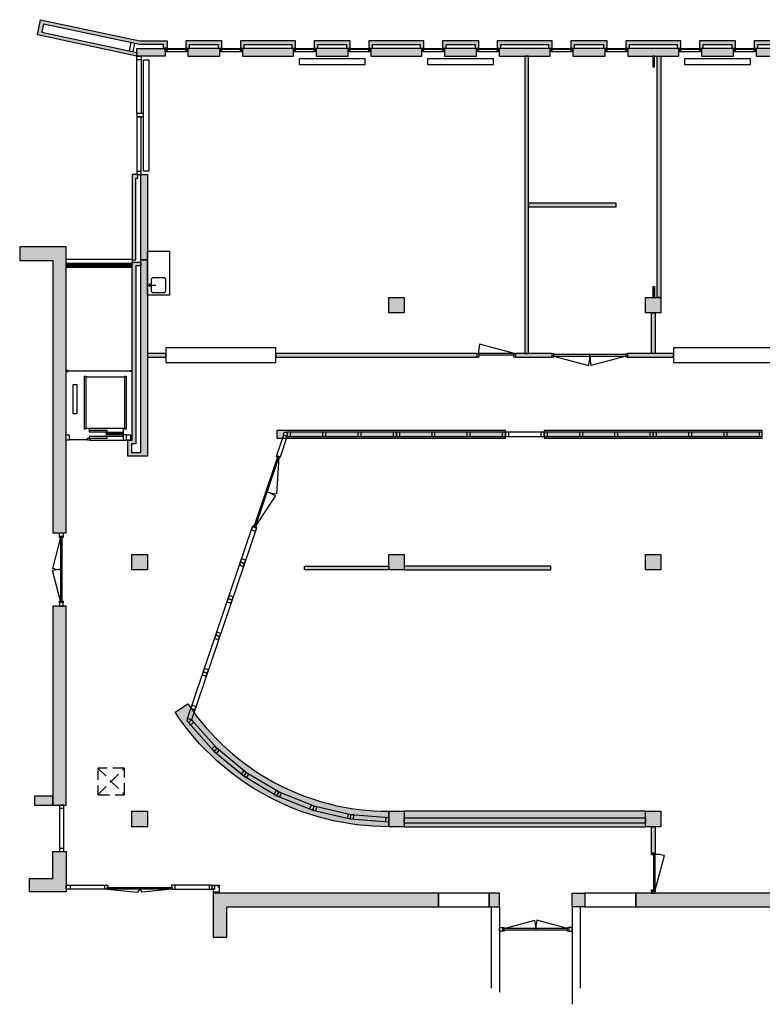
# Model space of a CAD drawing. Header units: millimetres. Extents: x 64796 to 111488, y -29982 to -2511.
# Tile 1 of 3: x 64796 to 85040, y -29982 to -3152. Entities that reach past the tile are written whole.
import ezdxf

# ---------------------------------------------------------------- set-up
doc = ezdxf.new("R2010")
doc.units = ezdxf.units.MM
doc.header["$LTSCALE"] = 100
doc.linetypes.add('DASHED2', pattern=[9.525, 6.35, -3.175])
doc.linetypes.add('HIDDEN2', pattern=[4.7625, 3.175, -1.5875])
for name, color, linetype in [('AA21----_BUITENWAND', 252, 'Continuous'), ('AA22----_BINNENWAND', 254, 'Continuous'), ('AA28----_KONSTRUKTIE', 8, 'Continuous'), ('AL21----_BUITENWAND', 3, 'Continuous'), ('AL22----_BINNENWAND', 2, 'Continuous'), ('AL28----_KONSTRUKTIE', 3, 'Continuous'), ('AL31----_BUITENKOZIJNEN', 1, 'Continuous'), ('AL32----_BINNENKOZIJNEN', 7, 'Continuous'), ('AL33----_VLOEROPENINGEN', 8, 'HIDDEN2'), ('AL51----_RADIATOREN', 8, 'Continuous'), ('AL66----_TRANSPORT_Lift', 1, 'Continuous'), ('AL74----_KEUKEN', 7, 'Continuous')]:
    doc.layers.add(name, color=color, linetype=linetype)

# ---------------------------------------------------------------- blocks, each defined once
blk = doc.blocks.new('*U1')
at = {"layer": 'AL32----_BINNENKOZIJNEN'}
for points in [[(-1800, 50), (-1765, 50), (-1765, -50), (-1800, -50)], [(-1765, 21), (-1765, -21), (-35, -21), (-35, 21)], [(-35, 50), (0, 50), (0, -50), (-35, -50)]]:
    blk.add_lwpolyline(points, close=True, dxfattribs=at)
for points in [[(-900, 21), (-900, -21)], [(-1765, -21), (-929, -245)], [(-35, -21), (-870, -245)]]:
    blk.add_lwpolyline(points, dxfattribs=at)
for centre, start, end in [((-1765, -21), 345, 0.0008), ((-35, -21), 180.0008, 195.0017)]:
    blk.add_arc(centre, 865, start, end, dxfattribs=at)
blk = doc.blocks.new('*U3')
at = {"layer": 'AL32----_BINNENKOZIJNEN'}
for points in [[(-2050, 50), (-2015, 50), (-2015, -50), (-2050, -50)], [(-2015, 21), (-2015, -21), (-35, -21), (-35, 21)], [(-35, 50), (0, 50), (0, -50), (-35, -50)]]:
    blk.add_lwpolyline(points, close=True, dxfattribs=at)
for points in [[(-1025, -21), (-1025, 21)], [(-2015, -21), (-1059, -277)], [(-35, -21), (-991, -277)]]:
    blk.add_lwpolyline(points, dxfattribs=at)
for centre, start, end in [((-2015, -21), 345, 0.0007), ((-35, -21), 179.9993, 195)]:
    blk.add_arc(centre, 990, start, end, dxfattribs=at)
blk = doc.blocks.new('*U4')
at = {"layer": 'AL32----_BINNENKOZIJNEN'}
for points in [[(-1800, 50), (-1765, 50), (-1765, -50), (-1800, -50)], [(-1765, 21), (-1765, -21), (-35, -21), (-35, 21)], [(-35, 50), (0, 50), (0, -50), (-35, -50)]]:
    blk.add_lwpolyline(points, close=True, dxfattribs=at)
for points in [[(-1765, 21), (-929, 245)], [(-900, 21), (-900, -21)], [(-35, 21), (-870, 245)]]:
    blk.add_lwpolyline(points, dxfattribs=at)
for centre, start, end in [((-1765, 21), 359.9992, 15), ((-35, 21), 164.9983, 179.9992)]:
    blk.add_arc(centre, 865, start, end, dxfattribs=at)
blk = doc.blocks.new('*U6')
at = {"layer": 'AL32----_BINNENKOZIJNEN'}
blk.add_lwpolyline([(-35, 50), (-982, 304)], dxfattribs=at)
for points in [[(-1050, 50), (-1015, 50), (-1015, 9), (-1000, 9), (-1000, -50), (-1050, -50)], [(-1015, 9), (-35, 9), (-35, 50), (-1015, 50)], [(-50, -50), (-50, 9), (-35, 9), (-35, 50), (0, 50), (0, -50)]]:
    blk.add_lwpolyline(points, close=True, dxfattribs=at)
blk.add_arc((-35, 50), 980, 165, 180.0038, dxfattribs=at)
blk = doc.blocks.new('33_kruipluik_730x730')
at = {"layer": 'AL33----_VLOEROPENINGEN', "linetype": 'DASHED2', "ltscale": 0.5}
for p, q in [((-365, 365), (365, -365)), ((-365, -365), (365, 365))]:
    blk.add_line(p, q, dxfattribs=at)
at = {"layer": 'AL33----_VLOEROPENINGEN'}
blk.add_lwpolyline([(-365, 365), (-365, -365), (365, -365), (365, 365)], close=True, dxfattribs=at)

msp = doc.modelspace()

# ---------------------------------------------------------------- hatches: boundary and pattern name
at = {"layer": 'AA21----_BUITENWAND'}
h = msp.add_hatch(color=256, dxfattribs=at)
h.paths.add_polyline_path([(68816, -3727), (68816, -3928), (68716, -3928), (68716, -3827), (68061, -3827), (65444, -3270), (65397, -3491), (67990, -4043), (67990, -4145), (65279, -3568), (65367, -3152), (68071, -3727)])
h.paths.add_polyline_path([(69324, -3727), (69324, -3928), (69424, -3928), (69424, -3827), (70208, -3827), (70208, -3928), (70308, -3928), (70308, -3727)])
h.paths.add_polyline_path([(70816, -3727), (70816, -3928), (70916, -3928), (70916, -3827), (72216, -3827), (72216, -3928), (72316, -3928), (72316, -3727)])
h.paths.add_polyline_path([(72824, -3727), (72824, -3928), (72924, -3928), (72924, -3827), (73708, -3827), (73708, -3928), (73808, -3928), (73808, -3727)])
h.paths.add_polyline_path([(74316, -3727), (74316, -3928), (74416, -3928), (74416, -3827), (75716, -3827), (75716, -3928), (75816, -3928), (75816, -3727)])
h.paths.add_polyline_path([(76324, -3727), (76324, -3928), (76424, -3928), (76424, -3827), (77208, -3827), (77208, -3928), (77308, -3928), (77308, -3727)])
h.paths.add_polyline_path([(77816, -3727), (77816, -3928), (77916, -3928), (77916, -3827), (79216, -3827), (79216, -3928), (79316, -3928), (79316, -3727)])
h.paths.add_polyline_path([(79824, -3727), (79824, -3928), (79924, -3928), (79924, -3827), (80708, -3827), (80708, -3928), (80808, -3928), (80808, -3727)])
h.paths.add_polyline_path([(81316, -3727), (81316, -3928), (81416, -3928), (81416, -3827), (82716, -3827), (82716, -3928), (82816, -3928), (82816, -3727)])
h.paths.add_polyline_path([(83324, -3727), (83324, -3928), (83424, -3928), (83424, -3827), (84208, -3827), (84208, -3928), (84308, -3928), (84308, -3727)])
h.paths.add_polyline_path([(84816, -3727), (84816, -3928), (84916, -3928), (84916, -3827), (86216, -3827), (86216, -3928), (86316, -3928), (86316, -3727)])
h.paths.add_polyline_path([(105816, -3727), (105816, -3928), (105916, -3928), (105916, -3827), (107449, -3827), (107449, -3928), (107549, -3928), (107549, -3727)])
h.paths.add_polyline_path([(102316, -3727), (102316, -3928), (102416, -3928), (102416, -3827), (103716, -3827), (103716, -3928), (103816, -3928), (103816, -3727)])
h.paths.add_polyline_path([(98816, -3727), (98816, -3928), (98916, -3928), (98916, -3827), (100216, -3827), (100216, -3928), (100316, -3928), (100316, -3727)])
h.paths.add_polyline_path([(95316, -3727), (95316, -3928), (95416, -3928), (95416, -3827), (96716, -3827), (96716, -3928), (96816, -3928), (96816, -3727)])
h.paths.add_polyline_path([(91816, -3727), (91816, -3928), (91916, -3928), (91916, -3827), (93216, -3827), (93216, -3928), (93316, -3928), (93316, -3727)])
h.paths.add_polyline_path([(88316, -3727), (88316, -3928), (88416, -3928), (88416, -3827), (89716, -3827), (89716, -3928), (89816, -3928), (89816, -3727)])
h.paths.add_polyline_path([(104324, -3727), (104324, -3928), (104424, -3928), (104424, -3827), (105208, -3827), (105208, -3928), (105308, -3928), (105308, -3727)])
h.paths.add_polyline_path([(100824, -3727), (100824, -3928), (100924, -3928), (100924, -3827), (101708, -3827), (101708, -3928), (101808, -3928), (101808, -3727)])
h.paths.add_polyline_path([(97324, -3727), (97324, -3928), (97424, -3928), (97424, -3827), (98208, -3827), (98208, -3928), (98308, -3928), (98308, -3727)])
h.paths.add_polyline_path([(93824, -3727), (93824, -3928), (93924, -3928), (93924, -3827), (94708, -3827), (94708, -3928), (94808, -3928), (94808, -3727)])
h.paths.add_polyline_path([(90324, -3727), (90324, -3928), (90424, -3928), (90424, -3827), (91208, -3827), (91208, -3928), (91308, -3928), (91308, -3727)])
h.paths.add_polyline_path([(86824, -3727), (86824, -3928), (86924, -3928), (86924, -3827), (87708, -3827), (87708, -3928), (87808, -3928), (87808, -3727)])
h.paths.add_polyline_path([(110272, -24183), (110071, -24183), (110071, -24283), (110172, -24283), (110172, -24933), (110730, -27554), (110508, -27601), (109960, -25026), (109864, -25035), (109868, -25072), (110431, -27720), (110847, -27631), (110272, -24933)])
h.paths.add_polyline_path([(110272, -22183), (110071, -22183), (110071, -22083), (110172, -22083), (110172, -20783), (110071, -20783), (110071, -20683), (110272, -20683)])
h.paths.add_polyline_path([(110272, -18683), (110071, -18683), (110071, -18583), (110172, -18583), (110172, -17283), (110071, -17283), (110071, -17183), (110272, -17183)])
h.paths.add_polyline_path([(110272, -15183), (110071, -15183), (110071, -15083), (110172, -15083), (110172, -13783), (110071, -13783), (110071, -13683), (110272, -13683)])
h.paths.add_polyline_path([(110272, -11683), (110071, -11683), (110071, -11583), (110172, -11583), (110172, -10283), (110071, -10283), (110071, -10183), (110272, -10183)])
h.paths.add_polyline_path([(110272, -23675), (110071, -23675), (110071, -23575), (110172, -23575), (110172, -22791), (110071, -22791), (110071, -22691), (110272, -22691)])
h.paths.add_polyline_path([(110272, -20175), (110071, -20175), (110071, -20075), (110172, -20075), (110172, -19291), (110071, -19291), (110071, -19191), (110272, -19191)])
h.paths.add_polyline_path([(110272, -16675), (110071, -16675), (110071, -16575), (110172, -16575), (110172, -15791), (110071, -15791), (110071, -15691), (110272, -15691)])
h.paths.add_polyline_path([(110272, -13175), (110071, -13175), (110071, -13075), (110172, -13075), (110172, -12291), (110071, -12291), (110071, -12191), (110272, -12191)])
h.paths.add_polyline_path([(110272, -9675), (110071, -9675), (110071, -9575), (110172, -9575), (110172, -8791), (110071, -8791), (110071, -8691), (110272, -8691)])
h.paths.add_polyline_path([(110272, -6450), (110071, -6450), (110071, -6550), (110172, -6550), (110172, -8083), (110071, -8083), (110071, -8183), (110272, -8183)])
h.paths.add_polyline_path([(105009, -26457), (104992, -26287), (105092, -26278), (105099, -26347), (106836, -26178), (106754, -25339), (106853, -25329), (106945, -26268)])
h.paths.add_polyline_path([(103097, -26643), (103080, -26474), (102981, -26484), (102988, -26554), (99724, -26872), (99717, -26803), (99618, -26813), (99634, -26982)])
h.paths.add_polyline_path([(97722, -27169), (97706, -26999), (97606, -27009), (97613, -27079), (94350, -27398), (94343, -27328), (94243, -27338), (94260, -27507)])
h.paths.add_polyline_path([(92348, -27694), (92332, -27524), (92232, -27534), (92239, -27604), (90502, -27774), (90408, -26817), (90309, -26826), (90412, -27883)])
h.paths.add_polyline_path([(67860, -9699), (67960, -9699), (67960, -7467), (68016, -7467), (68016, -7367), (67860, -7367)])
h = msp.add_hatch(color=256, dxfattribs=at)
h.paths.add_polyline_path([(105871, -3933), (105871, -4147), (107549, -4147), (107549, -3933)])
h.paths.add_polyline_path([(102371, -3933), (102371, -4147), (103761, -4147), (103761, -3933)])
h.paths.add_polyline_path([(98871, -3933), (98871, -4147), (100261, -4147), (100261, -3933)])
h.paths.add_polyline_path([(95371, -3933), (95371, -4147), (96761, -4147), (96761, -3933)])
h.paths.add_polyline_path([(91871, -3933), (91871, -4147), (93261, -4147), (93261, -3933)])
h.paths.add_polyline_path([(88371, -3933), (88371, -4147), (89761, -4147), (89761, -3933)])
h.paths.add_polyline_path([(84871, -3933), (84871, -4147), (86261, -4147), (86261, -3933)])
h.paths.add_polyline_path([(81371, -3933), (81371, -4147), (82761, -4147), (82761, -3933)])
h.paths.add_polyline_path([(77871, -3933), (77871, -4147), (79261, -4147), (79261, -3933)])
h.paths.add_polyline_path([(74371, -3933), (74371, -4147), (75761, -4147), (75761, -3933)])
h.paths.add_polyline_path([(70871, -3933), (70871, -4147), (72261, -4147), (72261, -3933)])
h.paths.add_polyline_path([(104379, -3933), (104379, -4147), (105253, -4147), (105253, -3933)])
h.paths.add_polyline_path([(100879, -3933), (100879, -4147), (101753, -4147), (101753, -3933)])
h.paths.add_polyline_path([(97379, -3933), (97379, -4147), (98253, -4147), (98253, -3933)])
h.paths.add_polyline_path([(93879, -3933), (93879, -4147), (94753, -4147), (94753, -3933)])
h.paths.add_polyline_path([(90379, -3933), (90379, -4147), (91253, -4147), (91253, -3933)])
h.paths.add_polyline_path([(86879, -3933), (86879, -4147), (87753, -4147), (87753, -3933)])
h.paths.add_polyline_path([(83379, -3933), (83379, -4147), (84253, -4147), (84253, -3933)])
h.paths.add_polyline_path([(79879, -3933), (79879, -4147), (80753, -4147), (80753, -3933)])
h.paths.add_polyline_path([(76379, -3933), (76379, -4147), (77253, -4147), (77253, -3933)])
h.paths.add_polyline_path([(72879, -3933), (72879, -4147), (73753, -4147), (73753, -3933)])
h.paths.add_polyline_path([(69379, -3933), (69379, -4147), (70253, -4147), (70253, -3933)])
h.paths.add_polyline_path([(66066, -9341), (64796, -9341), (64796, -9711), (65696, -9711), (65696, -17136), (66066, -17131)])
h.paths.add_polyline_path([(65696, -19131), (65696, -24311), (65196, -24311), (65196, -24551), (66066, -24551), (66066, -19131)])
h.paths.add_polyline_path([(65696, -25821), (66066, -25821), (66066, -26921), (65066, -26921), (65066, -26551), (65696, -26551)])
for points in [[(68761, -3933), (68761, -4147), (67990, -4147), (67990, -3933)], [(68280, -7367), (68100, -7367), (68100, -9699), (68280, -9699)]]:
    msp.add_hatch(color=256, dxfattribs=at).paths.add_polyline_path(points)
h = msp.add_hatch(color=256, dxfattribs=at)
h.paths.add_polyline_path([(70070, -26956), (70070, -28156), (70440, -28156), (70440, -27326), (76210, -27326), (76210, -26956)])
h.paths.add_polyline_path([(77595, -27326), (77872, -27326), (77872, -26956), (77595, -26956)])
h.paths.add_polyline_path([(80205, -27326), (79860, -27326), (79860, -26956), (80205, -26956)])
h.paths.add_polyline_path([(87650, -28126), (87650, -26956), (81590, -26956), (81590, -27326), (87280, -27326), (87280, -28126)])
at = {"layer": 'AA22----_BINNENWAND'}
for points in [[(78566, -4147), (78566, -12246), (78666, -12246), (78666, -4147)], [(82176, -4147), (82276, -4147), (82276, -10723), (82176, -10723)], [(78666, -8147), (78666, -8247), (81060, -8247), (81060, -8147)], [(68280, -10656), (68280, -9699), (68100, -9699), (68100, -14943), (67840, -14943), (67840, -14713), (67960, -14713), (67960, -9859), (68100, -9859), (68100, -9759), (67860, -9759), (67860, -14613), (67740, -14613), (67740, -15043), (68280, -15043), (68280, -12346), (68280, -12346), (68280, -12246), (68280, -10656)], [(82056, -10433), (82056, -10723), (82106, -10723), (82106, -10433)], [(82016, -12246), (82016, -11143), (82116, -11143), (82116, -12246)], [(68280, -12246), (68280, -12346), (68780, -12346), (68780, -12246)], [(71780, -12246), (71780, -12346), (77266, -12346), (77266, -12246)], [(78316, -12246), (78316, -12346), (79316, -12346), (79316, -12246)], [(82616, -12246), (81366, -12246), (81366, -12346), (82616, -12346)], [(78040, -14556), (78040, -14346), (71805, -14346), (71805, -14556)], [(79092, -14346), (79092, -14556), (85040, -14556), (85040, -14346)], [(74856, -18143), (72556, -18143), (72556, -18043), (74856, -18043)], [(75276, -18143), (79276, -18143), (79276, -18043), (75276, -18043)], [(82116, -25143), (82016, -25143), (82016, -25860), (82116, -25860)]]:
    msp.add_hatch(color=256, dxfattribs=at).paths.add_polyline_path(points)
h = msp.add_hatch(color=256, dxfattribs=at)
h.paths.add_polyline_path([(74856, -24723, -0.250784), (69381, -21792), (69031, -22025, 0.250785), (74856, -25143)])
h.paths.add_polyline_path([(81856, -24723), (75276, -24723), (75276, -25143), (81856, -25143)])
at = {"layer": 'AA28----_KONSTRUKTIE'}
h = msp.add_hatch(color=256, dxfattribs=at)
h.dxf.hatch_style = 1
h.paths.add_polyline_path([(74856, -10723), (74856, -11143), (75276, -11143), (75276, -10723)])
h = msp.add_hatch(color=256, dxfattribs=at)
h.dxf.hatch_style = 1
h.paths.add_polyline_path([(81856, -10723), (81856, -11143), (82276, -11143), (82276, -10723)])
h = msp.add_hatch(color=256, dxfattribs=at)
h.dxf.hatch_style = 1
h.paths.add_polyline_path([(67856, -17723), (67856, -18143), (68276, -18143), (68276, -17723)])
h = msp.add_hatch(color=256, dxfattribs=at)
h.dxf.hatch_style = 1
h.paths.add_polyline_path([(74856, -17723), (74856, -18143), (75276, -18143), (75276, -17723)])
h = msp.add_hatch(color=256, dxfattribs=at)
h.dxf.hatch_style = 1
h.paths.add_polyline_path([(81856, -17723), (81856, -18143), (82276, -18143), (82276, -17723)])
h = msp.add_hatch(color=256, dxfattribs=at)
h.dxf.hatch_style = 1
h.paths.add_polyline_path([(67856, -24723), (67856, -25143), (68276, -25143), (68276, -24723)])
h = msp.add_hatch(color=256, dxfattribs=at)
h.dxf.hatch_style = 1
h.paths.add_polyline_path([(74856, -24723), (74856, -25143), (75276, -25143), (75276, -24723)])
h = msp.add_hatch(color=256, dxfattribs=at)
h.dxf.hatch_style = 1
h.paths.add_polyline_path([(81856, -24723), (81856, -25143), (82276, -25143), (82276, -24723)])

# ---------------------------------------------------------------- linework, layer by layer
at = {"layer": 'AL21----_BUITENWAND'}
for points in [[(68816, -3727), (68816, -3928), (68716, -3928), (68716, -3827), (68061, -3827), (65444, -3270), (65397, -3491), (67990, -4043), (67990, -4145), (65279, -3568), (65367, -3152), (68071, -3727)], [(69324, -3727), (69324, -3928), (69424, -3928), (69424, -3827), (70208, -3827), (70208, -3928), (70308, -3928), (70308, -3727)], [(70816, -3727), (70816, -3928), (70916, -3928), (70916, -3827), (72216, -3827), (72216, -3928), (72316, -3928), (72316, -3727)], [(72824, -3727), (72824, -3928), (72924, -3928), (72924, -3827), (73708, -3827), (73708, -3928), (73808, -3928), (73808, -3727)], [(74316, -3727), (74316, -3928), (74416, -3928), (74416, -3827), (75716, -3827), (75716, -3928), (75816, -3928), (75816, -3727)], [(76324, -3727), (76324, -3928), (76424, -3928), (76424, -3827), (77208, -3827), (77208, -3928), (77308, -3928), (77308, -3727)], [(77816, -3727), (77816, -3928), (77916, -3928), (77916, -3827), (79216, -3827), (79216, -3928), (79316, -3928), (79316, -3727)], [(79824, -3727), (79824, -3928), (79924, -3928), (79924, -3827), (80708, -3827), (80708, -3928), (80808, -3928), (80808, -3727)], [(81316, -3727), (81316, -3928), (81416, -3928), (81416, -3827), (82716, -3827), (82716, -3928), (82816, -3928), (82816, -3727)], [(83324, -3727), (83324, -3928), (83424, -3928), (83424, -3827), (84208, -3827), (84208, -3928), (84308, -3928), (84308, -3727)], [(84816, -3727), (84816, -3928), (84916, -3928), (84916, -3827), (86216, -3827), (86216, -3928), (86316, -3928), (86316, -3727)], [(68761, -3933), (68761, -4147), (67990, -4147), (67990, -3933)], [(69379, -3933), (69379, -4147), (70253, -4147), (70253, -3933)], [(70871, -3933), (70871, -4147), (72261, -4147), (72261, -3933)], [(72879, -3933), (72879, -4147), (73753, -4147), (73753, -3933)], [(74371, -3933), (74371, -4147), (75761, -4147), (75761, -3933)], [(76379, -3933), (76379, -4147), (77253, -4147), (77253, -3933)], [(77871, -3933), (77871, -4147), (79261, -4147), (79261, -3933)], [(79879, -3933), (79879, -4147), (80753, -4147), (80753, -3933)], [(81371, -3933), (81371, -4147), (82761, -4147), (82761, -3933)], [(83379, -3933), (83379, -4147), (84253, -4147), (84253, -3933)], [(84871, -3933), (84871, -4147), (86261, -4147), (86261, -3933)], [(67860, -9699), (67960, -9699), (67960, -7467), (68016, -7467), (68016, -7367), (67860, -7367)], [(68100, -7367), (68280, -7367), (68280, -9699), (68100, -9699)], [(65696, -17136), (66066, -17136), (66066, -9341), (64796, -9341), (64796, -9711), (65696, -9711)], [(66066, -9341), (64796, -9341), (64796, -9711), (65696, -9711), (65696, -17136), (66066, -17131)], [(65696, -19131), (65696, -24311), (65196, -24311), (65196, -24551), (66066, -24551), (66066, -19131)], [(65696, -24551), (66066, -24551), (66066, -19131), (65696, -19131)], [(65696, -24311), (65196, -24311), (65196, -24551), (65696, -24551)], [(65066, -26921), (65066, -26551), (65696, -26551), (65696, -25821), (66066, -25821), (66066, -26921)], [(65696, -25821), (66066, -25821), (66066, -26921), (65066, -26921), (65066, -26551), (65696, -26551)], [(70070, -26956), (70070, -28156), (70440, -28156), (70440, -27326), (76210, -27326), (76210, -26956)], [(76210, -27326), (77595, -27326), (77595, -26956), (76210, -26956)], [(77595, -27326), (77872, -27326), (77872, -26956), (77595, -26956)], [(80205, -27326), (79860, -27326), (79860, -26956), (80205, -26956)], [(80205, -27326), (81590, -27326), (81590, -26956), (80205, -26956)], [(87650, -28126), (87650, -26956), (81590, -26956), (81590, -27326), (87280, -27326), (87280, -28126)]]:
    msp.add_lwpolyline(points, close=True, dxfattribs=at)
for points in [[(67826, -3777), (67779, -3998)], [(67923, -3798), (67876, -4018)], [(76210, -26956), (76210, -27326)], [(77595, -26956), (77595, -27326)], [(80205, -26956), (80205, -27326)], [(81590, -26956), (81590, -27326)], [(79860, -27326), (79860, -29982)], [(80074, -27326), (80074, -29541)]]:
    msp.add_lwpolyline(points, dxfattribs=at)
at = {"layer": 'AL22----_BINNENWAND'}
for points in [[(78566, -4147), (78566, -12246), (78666, -12246), (78666, -4147)], [(82055, -4147), (82055, -4437), (82105, -4437), (82105, -4147)], [(82176, -4147), (82276, -4147), (82276, -10723), (82176, -10723)], [(78666, -8147), (78666, -8247), (81060, -8247), (81060, -8147)], [(67860, -9759), (68100, -9759), (68100, -9859), (67960, -9859), (67960, -14713), (67840, -14713), (67840, -14943), (68100, -14943), (68100, -9699), (68280, -9699), (68280, -15043), (67740, -15043), (67740, -14613), (67860, -14613)], [(82056, -10433), (82056, -10723), (82106, -10723), (82106, -10433)], [(82016, -12246), (82016, -11143), (82116, -11143), (82116, -12246)], [(68280, -12246), (68280, -12346), (68780, -12346), (68780, -12246)], [(71780, -12246), (71780, -12346), (77266, -12346), (77266, -12246)], [(78316, -12246), (78316, -12346), (79316, -12346), (79316, -12246)], [(82616, -12246), (81366, -12246), (81366, -12346), (82616, -12346)], [(78040, -14556), (78040, -14346), (71805, -14346), (71805, -14556)], [(79092, -14346), (79092, -14556), (85040, -14556), (85040, -14346)], [(74856, -18143), (72556, -18143), (72556, -18043), (74856, -18043)], [(75276, -18143), (79276, -18143), (79276, -18043), (75276, -18043)], [(75276, -24723), (75276, -25143), (81856, -25143), (81856, -24723)], [(82016, -25143), (82116, -25143), (82116, -25860), (82016, -25860)], [(82116, -26956), (82116, -26910), (82016, -26910), (82016, -26956)]]:
    msp.add_lwpolyline(points, close=True, dxfattribs=at)
msp.add_lwpolyline([(74856, -25143, -0.250785), (69031, -22025), (69381, -21792, 0.250784), (74856, -24723), (74856, -25143)], format="xyb", close=True, dxfattribs=at)
at = {"layer": 'AL28----_KONSTRUKTIE'}
for points in [[(74856, -10723), (75276, -10723), (75276, -11143), (74856, -11143)], [(81856, -10723), (82276, -10723), (82276, -11143), (81856, -11143)], [(67856, -17723), (68276, -17723), (68276, -18143), (67856, -18143)], [(74856, -17723), (75276, -17723), (75276, -18143), (74856, -18143)], [(81856, -17723), (82276, -17723), (82276, -18143), (81856, -18143)], [(67856, -24723), (68276, -24723), (68276, -25143), (67856, -25143)], [(74856, -24723), (75276, -24723), (75276, -25143), (74856, -25143)], [(81856, -24723), (82276, -24723), (82276, -25143), (81856, -25143)]]:
    msp.add_lwpolyline(points, close=True, dxfattribs=at)
at = {"layer": 'AL31----_BUITENKOZIJNEN'}
for points in [[(68761, -3933), (68791, -3933), (68791, -4008), (68767, -4008), (68767, -3998), (68761, -3998)], [(68791, -4008), (68791, -4018), (68786, -4018), (68786, -4023), (68761, -4023), (68761, -4018), (68763, -4008)], [(68816, -3967), (68796, -3967), (68796, -3977), (68791, -3977), (68791, -4023), (68816, -4023)], [(69324, -3967), (69344, -3967), (69344, -3977), (69349, -3977), (69349, -4023), (69324, -4023)], [(69379, -3933), (69349, -3933), (69349, -4008), (69373, -4008), (69373, -3998), (69379, -3998)], [(69349, -4008), (69349, -4018), (69354, -4018), (69354, -4023), (69379, -4023), (69379, -4018), (69377, -4008)], [(70253, -3933), (70283, -3933), (70283, -4008), (70259, -4008), (70259, -3998), (70253, -3998)], [(70283, -4008), (70283, -4018), (70278, -4018), (70278, -4023), (70253, -4023), (70253, -4018), (70255, -4008)], [(70308, -3967), (70288, -3967), (70288, -3977), (70283, -3977), (70283, -4023), (70308, -4023)], [(70816, -3967), (70836, -3967), (70836, -3977), (70841, -3977), (70841, -4023), (70816, -4023)], [(70871, -3933), (70841, -3933), (70841, -4008), (70865, -4008), (70865, -3998), (70871, -3998)], [(70841, -4008), (70841, -4018), (70846, -4018), (70846, -4023), (70871, -4023), (70871, -4018), (70869, -4008)], [(72261, -3933), (72291, -3933), (72291, -4008), (72267, -4008), (72267, -3998), (72261, -3998)], [(72291, -4008), (72291, -4018), (72286, -4018), (72286, -4023), (72261, -4023), (72261, -4018), (72263, -4008)], [(72316, -3967), (72296, -3967), (72296, -3977), (72291, -3977), (72291, -4023), (72316, -4023)], [(72824, -3967), (72844, -3967), (72844, -3977), (72849, -3977), (72849, -4023), (72824, -4023)], [(72879, -3933), (72849, -3933), (72849, -4008), (72873, -4008), (72873, -3998), (72879, -3998)], [(72849, -4008), (72849, -4018), (72854, -4018), (72854, -4023), (72879, -4023), (72879, -4018), (72877, -4008)], [(73753, -3933), (73783, -3933), (73783, -4008), (73759, -4008), (73759, -3998), (73753, -3998)], [(73783, -4008), (73783, -4018), (73778, -4018), (73778, -4023), (73753, -4023), (73753, -4018), (73755, -4008)], [(73808, -3967), (73788, -3967), (73788, -3977), (73783, -3977), (73783, -4023), (73808, -4023)], [(74316, -3967), (74336, -3967), (74336, -3977), (74341, -3977), (74341, -4023), (74316, -4023)], [(74371, -3933), (74341, -3933), (74341, -4008), (74365, -4008), (74365, -3998), (74371, -3998)], [(74341, -4008), (74341, -4018), (74346, -4018), (74346, -4023), (74371, -4023), (74371, -4018), (74369, -4008)], [(75761, -3933), (75791, -3933), (75791, -4008), (75767, -4008), (75767, -3998), (75761, -3998)], [(75791, -4008), (75791, -4018), (75786, -4018), (75786, -4023), (75761, -4023), (75761, -4018), (75763, -4008)], [(75816, -3967), (75796, -3967), (75796, -3977), (75791, -3977), (75791, -4023), (75816, -4023)], [(76324, -3967), (76344, -3967), (76344, -3977), (76349, -3977), (76349, -4023), (76324, -4023)], [(76379, -3933), (76349, -3933), (76349, -4008), (76373, -4008), (76373, -3998), (76379, -3998)], [(76349, -4008), (76349, -4018), (76354, -4018), (76354, -4023), (76379, -4023), (76379, -4018), (76377, -4008)], [(77253, -3933), (77283, -3933), (77283, -4008), (77259, -4008), (77259, -3998), (77253, -3998)], [(77283, -4008), (77283, -4018), (77278, -4018), (77278, -4023), (77253, -4023), (77253, -4018), (77255, -4008)], [(77308, -3967), (77288, -3967), (77288, -3977), (77283, -3977), (77283, -4023), (77308, -4023)], [(77816, -3967), (77836, -3967), (77836, -3977), (77841, -3977), (77841, -4023), (77816, -4023)], [(77871, -3933), (77841, -3933), (77841, -4008), (77865, -4008), (77865, -3998), (77871, -3998)], [(77841, -4008), (77841, -4018), (77846, -4018), (77846, -4023), (77871, -4023), (77871, -4018), (77869, -4008)], [(79261, -3933), (79291, -3933), (79291, -4008), (79267, -4008), (79267, -3998), (79261, -3998)], [(79291, -4008), (79291, -4018), (79286, -4018), (79286, -4023), (79261, -4023), (79261, -4018), (79263, -4008)], [(79316, -3967), (79296, -3967), (79296, -3977), (79291, -3977), (79291, -4023), (79316, -4023)], [(79824, -3967), (79844, -3967), (79844, -3977), (79849, -3977), (79849, -4023), (79824, -4023)], [(79879, -3933), (79849, -3933), (79849, -4008), (79873, -4008), (79873, -3998), (79879, -3998)], [(79849, -4008), (79849, -4018), (79854, -4018), (79854, -4023), (79879, -4023), (79879, -4018), (79877, -4008)], [(80753, -3933), (80783, -3933), (80783, -4008), (80759, -4008), (80759, -3998), (80753, -3998)], [(80783, -4008), (80783, -4018), (80778, -4018), (80778, -4023), (80753, -4023), (80753, -4018), (80755, -4008)], [(80808, -3967), (80788, -3967), (80788, -3977), (80783, -3977), (80783, -4023), (80808, -4023)], [(81316, -3967), (81336, -3967), (81336, -3977), (81341, -3977), (81341, -4023), (81316, -4023)], [(81371, -3933), (81341, -3933), (81341, -4008), (81365, -4008), (81365, -3998), (81371, -3998)], [(81341, -4008), (81341, -4018), (81346, -4018), (81346, -4023), (81371, -4023), (81371, -4018), (81369, -4008)], [(82761, -3933), (82791, -3933), (82791, -4008), (82767, -4008), (82767, -3998), (82761, -3998)], [(82791, -4008), (82791, -4018), (82786, -4018), (82786, -4023), (82761, -4023), (82761, -4018), (82763, -4008)], [(82816, -3967), (82796, -3967), (82796, -3977), (82791, -3977), (82791, -4023), (82816, -4023)], [(83324, -3967), (83344, -3967), (83344, -3977), (83349, -3977), (83349, -4023), (83324, -4023)], [(83379, -3933), (83349, -3933), (83349, -4008), (83373, -4008), (83373, -3998), (83379, -3998)], [(83349, -4008), (83349, -4018), (83354, -4018), (83354, -4023), (83379, -4023), (83379, -4018), (83377, -4008)], [(84253, -3933), (84283, -3933), (84283, -4008), (84259, -4008), (84259, -3998), (84253, -3998)], [(84283, -4008), (84283, -4018), (84278, -4018), (84278, -4023), (84253, -4023), (84253, -4018), (84255, -4008)], [(84308, -3967), (84288, -3967), (84288, -3977), (84283, -3977), (84283, -4023), (84308, -4023)], [(84816, -3967), (84836, -3967), (84836, -3977), (84841, -3977), (84841, -4023), (84816, -4023)], [(84871, -3933), (84841, -3933), (84841, -4008), (84865, -4008), (84865, -3998), (84871, -3998)], [(84841, -4008), (84841, -4018), (84846, -4018), (84846, -4023), (84871, -4023), (84871, -4018), (84869, -4008)], [(67990, -4147), (68104, -4147), (68104, -5712), (67990, -5712)], [(67990, -5712), (67990, -5802), (68170, -5802), (68170, -5712)], [(68104, -5802), (67990, -5802), (67990, -7367), (68104, -7367)], [(66066, -9677), (67860, -9677), (67860, -9791), (66066, -9791)], [(65881, -24551), (65882, -25821), (65996, -25821), (65996, -24551)], [(66066, -26733), (67199, -26733), (67199, -26802), (67184, -26802), (67184, -26847), (66066, -26847)], [(67184, -26802), (68953, -26802), (68953, -26842), (67184, -26842)], [(68938, -26733), (68938, -26802), (68953, -26802), (68953, -26847), (70051, -26847), (70051, -26822), (70040, -26822), (70040, -26743), (70024, -26743), (70024, -26733)], [(70242, -26733), (70242, -26743), (70024, -26743), (70024, -26733)], [(70107, -26743), (70107, -26857), (70082, -26857), (70082, -26822), (70040, -26822), (70040, -26743)], [(70082, -26956), (70082, -26822), (70070, -26822), (70070, -26956)], [(70232, -26743), (70232, -26793), (70207, -26793), (70207, -26743)], [(70242, -26956), (70242, -26755), (70232, -26755), (70232, -26956)], [(70232, -26918), (70232, -26956), (70082, -26956), (70082, -26918)]]:
    msp.add_lwpolyline(points, close=True, dxfattribs=at)
for points in [[(68791, -3933), (68816, -3933), (68816, -3935, -0.412471), (68813, -3937), (68800, -3937, 0.412471), (68795, -3942), (68795, -3971, -0.414214), (68792, -3973), (68791, -3973)], [(69349, -3933), (69324, -3933), (69324, -3935, 0.412471), (69326, -3937), (69340, -3937, -0.412471), (69345, -3942), (69345, -3971, 0.414214), (69347, -3973), (69349, -3973)], [(70283, -3933), (70308, -3933), (70308, -3935, -0.412471), (70305, -3937), (70292, -3937, 0.412471), (70287, -3942), (70287, -3971, -0.414214), (70284, -3973), (70283, -3973)], [(70841, -3933), (70816, -3933), (70816, -3935, 0.412471), (70818, -3937), (70832, -3937, -0.412471), (70837, -3942), (70837, -3971, 0.414214), (70839, -3973), (70841, -3973)], [(72291, -3933), (72316, -3933), (72316, -3935, -0.412471), (72313, -3937), (72300, -3937, 0.412471), (72295, -3942), (72295, -3971, -0.414214), (72292, -3973), (72291, -3973)], [(72849, -3933), (72824, -3933), (72824, -3935, 0.412471), (72826, -3937), (72840, -3937, -0.412471), (72845, -3942), (72845, -3971, 0.414214), (72847, -3973), (72849, -3973)], [(73783, -3933), (73808, -3933), (73808, -3935, -0.412471), (73805, -3937), (73792, -3937, 0.412471), (73787, -3942), (73787, -3971, -0.414214), (73784, -3973), (73783, -3973)], [(74341, -3933), (74316, -3933), (74316, -3935, 0.412471), (74318, -3937), (74332, -3937, -0.412471), (74337, -3942), (74337, -3971, 0.414214), (74339, -3973), (74341, -3973)], [(75791, -3933), (75816, -3933), (75816, -3935, -0.412471), (75813, -3937), (75800, -3937, 0.412471), (75795, -3942), (75795, -3971, -0.414214), (75792, -3973), (75791, -3973)], [(76349, -3933), (76324, -3933), (76324, -3935, 0.412471), (76326, -3937), (76340, -3937, -0.412471), (76345, -3942), (76345, -3971, 0.414214), (76347, -3973), (76349, -3973)], [(77283, -3933), (77308, -3933), (77308, -3935, -0.412471), (77305, -3937), (77292, -3937, 0.412471), (77287, -3942), (77287, -3971, -0.414214), (77284, -3973), (77283, -3973)], [(77841, -3933), (77816, -3933), (77816, -3935, 0.412471), (77818, -3937), (77832, -3937, -0.412471), (77837, -3942), (77837, -3971, 0.414214), (77839, -3973), (77841, -3973)], [(79291, -3933), (79316, -3933), (79316, -3935, -0.412471), (79313, -3937), (79300, -3937, 0.412471), (79295, -3942), (79295, -3971, -0.414214), (79292, -3973), (79291, -3973)], [(79849, -3933), (79824, -3933), (79824, -3935, 0.412471), (79826, -3937), (79840, -3937, -0.412471), (79845, -3942), (79845, -3971, 0.414214), (79847, -3973), (79849, -3973)], [(80783, -3933), (80808, -3933), (80808, -3935, -0.412471), (80805, -3937), (80792, -3937, 0.412471), (80787, -3942), (80787, -3971, -0.414214), (80784, -3973), (80783, -3973)], [(81341, -3933), (81316, -3933), (81316, -3935, 0.412471), (81318, -3937), (81332, -3937, -0.412471), (81337, -3942), (81337, -3971, 0.414214), (81339, -3973), (81341, -3973)], [(82791, -3933), (82816, -3933), (82816, -3934, -0.412471), (82813, -3937), (82800, -3937, 0.412471), (82795, -3942), (82795, -3970, -0.414214), (82792, -3973), (82791, -3973)], [(83349, -3933), (83324, -3933), (83324, -3934, 0.412471), (83326, -3937), (83340, -3937, -0.412471), (83345, -3942), (83345, -3970, 0.414214), (83347, -3973), (83349, -3973)], [(84283, -3933), (84308, -3933), (84308, -3934, -0.412471), (84305, -3937), (84292, -3937, 0.412471), (84287, -3942), (84287, -3970, -0.414214), (84284, -3973), (84283, -3973)], [(84841, -3933), (84816, -3933), (84816, -3934, 0.412471), (84818, -3937), (84832, -3937, -0.412471), (84837, -3942), (84837, -3970, 0.414214), (84839, -3973), (84841, -3973)]]:
    msp.add_lwpolyline(points, format="xyb", close=True, dxfattribs=at)
for points in [[(69345, -3944), (68795, -3944)], [(69345, -3961), (68795, -3961)], [(68816, -4018), (69324, -4018)], [(70837, -3944), (70287, -3944)], [(70837, -3961), (70287, -3961)], [(70308, -4018), (70816, -4018)], [(72845, -3944), (72295, -3944)], [(72845, -3961), (72295, -3961)], [(72316, -4018), (72824, -4018)], [(74337, -3944), (73787, -3944)], [(74337, -3961), (73787, -3961)], [(73808, -4018), (74316, -4018)], [(76345, -3944), (75795, -3944)], [(76345, -3961), (75795, -3961)], [(75816, -4018), (76324, -4018)], [(77837, -3944), (77287, -3944)], [(77837, -3961), (77287, -3961)], [(77308, -4018), (77816, -4018)], [(79845, -3944), (79295, -3944)], [(79845, -3961), (79295, -3961)], [(79316, -4018), (79824, -4018)], [(81337, -3944), (80787, -3944)], [(81337, -3961), (80787, -3961)], [(80808, -4018), (81316, -4018)], [(83345, -3944), (82795, -3944)], [(83345, -3961), (82795, -3961)], [(82816, -4018), (83324, -4018)], [(84837, -3961), (84287, -3961)], [(84842, -3944), (84292, -3944)], [(84308, -4018), (84816, -4018)], [(67990, -4237), (68104, -4237)], [(67990, -7277), (68104, -7277)], [(66066, -9821), (67860, -9821)], [(66066, -9856), (67860, -9856)], [(66066, -9891), (67860, -9891)], [(66116, -12708), (66076, -12708), (66076, -12738), (66116, -12738)], [(66091, -12723), (67835, -12723)], [(67810, -12708), (67850, -12708), (67850, -12738), (67810, -12738)], [(65882, -24641), (65996, -24641)], [(65882, -25731), (65996, -25731)], [(66168, -26733), (66168, -26847)], [(67109, -26733), (67109, -26847)], [(68069, -26802), (68069, -26842)], [(69028, -26733), (69028, -26847)], [(69961, -26733), (69961, -26847)], [(67184, -26842), (68010, -26923)], [(68069, -26842), (68010, -26923)], [(68069, -26842), (68127, -26923)], [(68953, -26842), (68127, -26923)]]:
    msp.add_lwpolyline(points, dxfattribs=at)
at = {"layer": 'AL32----_BINNENKOZIJNEN'}
for points in [[(68780, -12096), (68780, -12496), (71780, -12496), (71780, -12096)], [(82616, -12096), (82616, -12496), (85616, -12496), (85616, -12096)], [(71797, -15025), (71905, -15061), (72092, -14508), (71984, -14472)], [(71984, -14472), (72010, -14394), (72092, -14394), (72092, -14508)], [(72092, -14394), (72092, -14508), (78040, -14508), (78040, -14394)], [(72092, -14395), (72092, -14509), (72182, -14509), (72182, -14395)], [(73053, -14394), (73053, -14508), (73143, -14508), (73143, -14394)], [(74015, -14394), (74015, -14508), (74105, -14508), (74105, -14394)], [(74976, -14394), (74976, -14508), (75066, -14508), (75066, -14394)], [(75066, -14394), (75066, -14508), (75156, -14508), (75156, -14394)], [(76027, -14394), (76027, -14508), (76117, -14508), (76117, -14394)], [(76989, -14394), (76989, -14508), (77079, -14508), (77079, -14394)], [(77950, -14394), (77950, -14508), (78040, -14508), (78040, -14394)], [(78040, -14394), (78040, -14508), (79092, -14508), (79092, -14394)], [(78040, -14394), (78040, -14508), (78130, -14508), (78130, -14394)], [(79002, -14394), (79002, -14508), (79092, -14508), (79092, -14394)], [(79092, -14394), (79092, -14508), (85040, -14508), (85040, -14394)], [(79092, -14394), (79092, -14508), (79182, -14508), (79182, -14394)], [(80053, -14394), (80053, -14508), (80143, -14508), (80143, -14394)], [(81015, -14394), (81015, -14508), (81105, -14508), (81104, -14394)], [(81976, -14394), (81976, -14508), (82066, -14508), (82066, -14394)], [(82066, -14394), (82066, -14508), (82156, -14508), (82156, -14394)], [(83027, -14394), (83027, -14508), (83117, -14508), (83117, -14394)], [(83989, -14394), (83989, -14508), (84079, -14508), (84079, -14394)], [(84950, -14394), (84950, -14508), (85040, -14508), (85040, -14394)], [(65883, -17136), (65983, -17136), (65983, -17231), (65883, -17231)], [(71140, -16966), (71248, -17003), (69479, -22230), (69371, -22193)], [(71140, -16966), (71111, -17052), (71219, -17088), (71248, -17003)], [(70813, -17932), (70784, -18017), (70892, -18054), (70921, -17969)], [(70842, -17847), (70813, -17932), (70921, -17969), (70950, -17883)], [(65883, -19031), (65881, -19131), (65983, -19131), (65983, -19031)], [(70476, -18928), (70447, -19013), (70555, -19050), (70584, -18965)], [(70505, -18843), (70476, -18928), (70584, -18965), (70613, -18879)], [(70168, -19839), (70139, -19924), (70247, -19961), (70276, -19875)], [(70139, -19924), (70110, -20009), (70218, -20046), (70247, -19961)], [(69802, -20920), (69773, -21005), (69881, -21042), (69910, -20957)], [(69831, -20835), (69802, -20920), (69910, -20957), (69939, -20871)], [(69494, -21831), (69465, -21916), (69573, -21953), (69602, -21867)], [(69479, -22230), (69371, -22193), (69350, -22256), (69394, -22306)], [(70094, -23091), (70179, -23015), (69479, -22230), (69394, -22306)], [(69479, -22230), (69394, -22306), (69454, -22373), (69539, -22297)], [(70034, -23023), (70094, -23091), (70179, -23015), (70119, -22948)], [(70905, -23760), (70977, -23672), (70166, -23003), (70094, -23091)], [(70166, -23003), (70094, -23091), (70163, -23148), (70236, -23060)], [(70908, -23614), (70835, -23702), (70905, -23760), (70977, -23672)], [(70963, -23662), (70905, -23760), (71809, -24297), (71867, -24199)], [(70963, -23662), (70905, -23760), (70982, -23806), (71041, -23708)], [(71790, -24153), (71731, -24251), (71809, -24297), (71867, -24199)], [(71851, -24191), (71809, -24297), (72784, -24690), (72826, -24584)], [(71851, -24191), (71809, -24297), (71892, -24331), (71935, -24225)], [(72743, -24551), (72700, -24656), (72784, -24690), (72826, -24584)], [(72810, -24579), (72784, -24690), (73808, -24930), (73834, -24819)], [(72810, -24579), (72784, -24690), (72871, -24711), (72897, -24600)], [(73746, -24798), (73720, -24909), (73808, -24930), (73834, -24819)], [(74865, -24897), (73816, -24816), (73808, -24930), (74856, -25010)], [(73816, -24816), (73808, -24930), (73897, -24937), (73906, -24823)], [(74775, -24890), (74766, -25003), (74856, -25010), (74865, -24897)], [(75276, -24903), (81856, -24903), (81856, -25043), (75276, -25043)], [(77872, -27885), (77966, -27885), (77966, -27985), (77872, -27985)], [(79860, -27885), (79766, -27885), (79766, -27985), (79860, -27985)]]:
    msp.add_lwpolyline(points, close=True, dxfattribs=at)
msp.add_lwpolyline([(77655, -29541), (77655, -27326), (77872, -27326), (77872, -29647)], dxfattribs=at)
at = {"layer": 'AL51----_RADIATOREN'}
for points in [[(68170, -4246), (68320, -4246), (68320, -7277), (68170, -7277)], [(72416, -4222), (72416, -4372), (74216, -4372), (74216, -4222)], [(75916, -4222), (75916, -4372), (77716, -4372), (77716, -4222)], [(82916, -4222), (82916, -4372), (84716, -4372), (84716, -4222)]]:
    msp.add_lwpolyline(points, close=True, dxfattribs=at)
at = {"layer": 'AL66----_TRANSPORT_Lift'}
for points in [[(66566, -12868), (66596, -12868), (66596, -14313), (66566, -14313)], [(67666, -12868), (67696, -12868), (67696, -14313), (67666, -14313)], [(66256, -13088), (66356, -13088), (66356, -13888), (66256, -13888)], [(66066, -14463), (66141, -14463), (66141, -14613), (66066, -14613)], [(67151, -14463), (67151, -14503), (67616, -14503), (67616, -14463)], [(67616, -14463), (67616, -14613), (67711, -14613), (67711, -14463)], [(67711, -14463), (67816, -14463), (67816, -14613), (67711, -14613)], [(66641, -14553), (66716, -14553), (66716, -14613), (66641, -14613)], [(66686, -14513), (66686, -14553), (67181, -14553), (67181, -14513)]]:
    msp.add_lwpolyline(points, close=True, dxfattribs=at)
for points in [[(66596, -12883), (67666, -12883)], [(66596, -14283), (67666, -14283)], [(66686, -14283), (66686, -14383), (67181, -14383), (67181, -14343), (66686, -14343)], [(67616, -14283), (67616, -14433), (67151, -14433), (67151, -14393), (67616, -14393)], [(66141, -14593), (66641, -14593)], [(66716, -14613), (67616, -14613)]]:
    msp.add_lwpolyline(points, dxfattribs=at)
at = {"layer": 'AL74----_KEUKEN'}
msp.add_lwpolyline([(68280, -9456), (68880, -9456), (68880, -10656), (68280, -10656)], close=True, dxfattribs=at)
msp.add_lwpolyline([(68780, -10236, 0.414214), (68730, -10186), (68430, -10186, 0.414214), (68380, -10236), (68380, -10536, 0.414214), (68430, -10586), (68730, -10586, 0.414214), (68780, -10536)], format="xyb", close=True, dxfattribs=at)
for points in [[(68304, -10386), (68510, -10386)], [(68337, -10339), (68337, -10434)]]:
    msp.add_lwpolyline(points, dxfattribs=at)

# ---------------------------------------------------------------- block references
at = {"layer": 'AL32----_BINNENKOZIJNEN'}
for name, p in [('*U6', (78316, -12296)), ('*U3', (81366, -12296)), ('*U4', (79766, -27935))]:
    msp.add_blockref(name, p, dxfattribs=at)
for name, p, rotation in [('*U3', (71851, -15043), 71.31051531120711), ('*U1', (65933, -19031), 270), ('*U6', (82066, -26910), 270)]:
    msp.add_blockref(name, p, dxfattribs=dict(at, rotation=rotation))
at = {"layer": 'AL33----_VLOEROPENINGEN'}
msp.add_blockref('33_kruipluik_730x730', (67291, -23908), dxfattribs=at)

doc.saveas('drawing.dxf')
